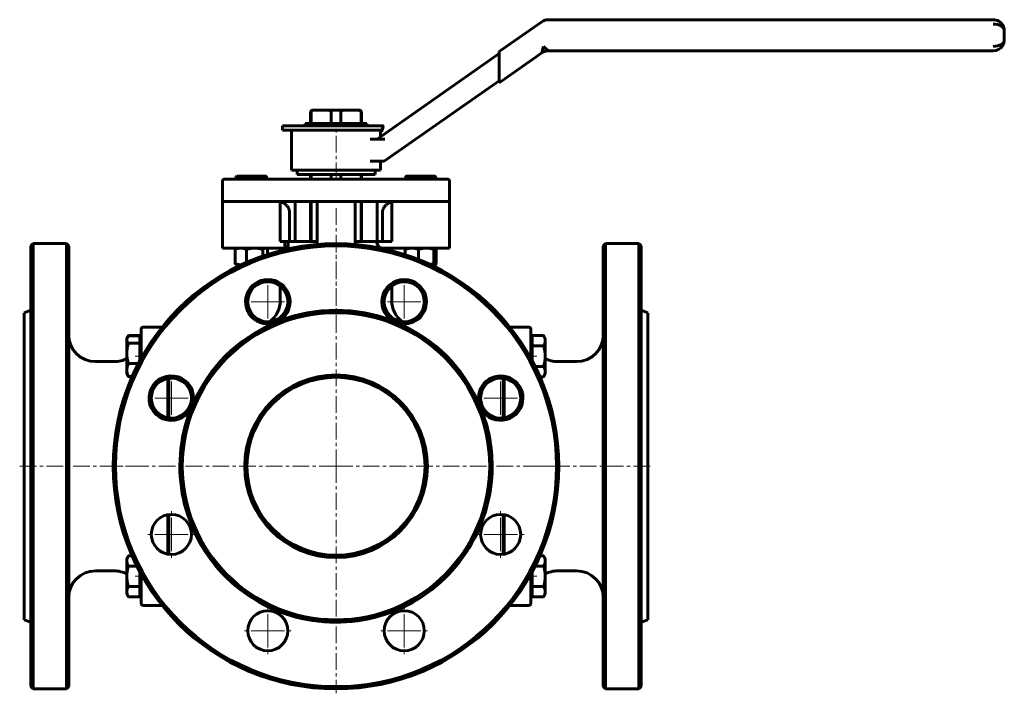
# Model space of a CAD drawing. Header units: millimetres. Extents: x -222 to 220, y -152 to 150.
import ezdxf

# ---------------------------------------------------------------- set-up
doc = ezdxf.new("R2010")
doc.units = ezdxf.units.MM
doc.linetypes.add('K5LT_AXLED', pattern=[12, 7.5, -1.5, 1.5, -1.5])
doc.linetypes.add('K5LT_BASIC', pattern=[0])
doc.layers.add('Системный слой (1)', color=7, linetype='Continuous', true_color=0x6c6c6c)

# ---------------------------------------------------------------- blocks, each defined once
blk = doc.blocks.new('U0')
at = {"layer": 'Системный слой (1)', "color": 143, "linetype": 'K5LT_BASIC', "lineweight": 60, "true_color": 0x33acca}
for p, q in [((-37.78, 40.34), (-37.22, 40.45)), ((-37.22, 40.45), (-36.64, 40.59)), ((-36.64, 40.59), (-36.03, 40.77))]:
    blk.add_line(p, q, dxfattribs=at)
blk = doc.blocks.new('U1')
at = {"layer": 'Системный слой (1)', "color": 143, "linetype": 'K5LT_BASIC', "lineweight": 60, "true_color": 0x33acca}
for p, q in [((-35.52, 47.69), (-35.55, 47.69)), ((-35.48, 47.68), (-35.52, 47.69)), ((-35.45, 47.66), (-35.48, 47.68)), ((-35.33, 47.55), (-35.45, 47.66)), ((-35.21, 47.37), (-35.33, 47.55)), ((-35.08, 47.11), (-35.21, 47.37))]:
    blk.add_line(p, q, dxfattribs=at)
blk = doc.blocks.new('U2')
at = {"layer": 'Системный слой (1)', "color": 143, "linetype": 'K5LT_BASIC', "lineweight": 60, "true_color": 0x33acca}
for p, q in [((-35.55, 40.19), (-35.52, 40.19)), ((-35.52, 40.19), (-35.48, 40.2)), ((-35.48, 40.2), (-35.45, 40.22)), ((-35.45, 40.22), (-35.33, 40.32)), ((-35.33, 40.32), (-35.21, 40.51)), ((-35.21, 40.51), (-35.08, 40.77))]:
    blk.add_line(p, q, dxfattribs=at)
blk = doc.blocks.new('U3')
at = {"layer": 'Системный слой (1)', "color": 143, "linetype": 'K5LT_BASIC', "lineweight": 60, "true_color": 0x33acca}
for p, q in [((-173.34, 8.09), (-173.4, 7.96)), ((-173.26, 8.22), (-173.34, 8.09)), ((-173.19, 8.36), (-173.26, 8.22))]:
    blk.add_line(p, q, dxfattribs=at)
blk = doc.blocks.new('U4')
at = {"layer": 'Системный слой (1)', "color": 143, "linetype": 'K5LT_BASIC', "lineweight": 60, "true_color": 0x33acca}
for p, q in [((-104.9, 68.45), (-105, 68.48)), ((-104.62, 68.36), (-104.9, 68.45)), ((-104.49, 68.32), (-104.62, 68.36)), ((-104.42, 68.29), (-104.49, 68.32)), ((-104.39, 68.28), (-104.42, 68.29)), ((-104.37, 68.27), (-104.39, 68.28)), ((-104.01, 68.12), (-104.37, 68.27)), ((-103.68, 67.96), (-104.01, 68.12)), ((-103.51, 67.87), (-103.68, 67.96)), ((-103.43, 67.83), (-103.51, 67.87)), ((-103.39, 67.8), (-103.43, 67.83)), ((-103.37, 67.79), (-103.39, 67.8)), ((-102.99, 67.54), (-103.37, 67.79)), ((-102.72, 67.33), (-102.99, 67.54)), ((-102.58, 67.22), (-102.72, 67.33)), ((-102.52, 67.17), (-102.58, 67.22)), ((-102.49, 67.14), (-102.52, 67.17)), ((-102.47, 67.13), (-102.49, 67.14)), ((-102.21, 66.88), (-102.47, 67.13)), ((-101.98, 66.63), (-102.21, 66.88)), ((-101.87, 66.49), (-101.98, 66.63)), ((-101.82, 66.43), (-101.87, 66.49)), ((-101.79, 66.39), (-101.82, 66.43)), ((-101.78, 66.38), (-101.79, 66.39)), ((-101.55, 66.03), (-101.78, 66.38)), ((-101.38, 65.76), (-101.55, 66.03)), ((-101.31, 65.62), (-101.38, 65.76)), ((-101.28, 65.55), (-101.31, 65.62)), ((-101.26, 65.52), (-101.28, 65.55)), ((-101.25, 65.5), (-101.26, 65.52)), ((-101.13, 65.19), (-101.25, 65.5)), ((-101.03, 64.9), (-101.13, 65.19)), ((-100.99, 64.75), (-101.03, 64.9)), ((-100.97, 64.68), (-100.99, 64.75)), ((-100.96, 64.64), (-100.97, 64.68)), ((-100.95, 64.62), (-100.96, 64.64)), ((-100.89, 64.26), (-100.95, 64.62)), ((-100.85, 63.69), (-100.89, 64.26))]:
    blk.add_line(p, q, dxfattribs=at)
blk = doc.blocks.new('U5')
at = {"layer": 'Системный слой (1)', "color": 143, "linetype": 'K5LT_BASIC', "lineweight": 60, "true_color": 0x33acca}
for p, q in [((-155, -28.63), (-155, -10.76)), ((-155, -89.86), (-155, -71.99))]:
    blk.add_line(p, q, dxfattribs=at)
blk = doc.blocks.new('U6')
at = {"layer": 'Системный слой (1)', "color": 143, "linetype": 'K5LT_BASIC', "lineweight": 60, "true_color": 0x33acca}
for p, q in [((-91.22, 78.69), (-91.22, 80.69)), ((-91.22, 50.69), (-91.22, 68.69))]:
    blk.add_line(p, q, dxfattribs=at)
blk = doc.blocks.new('U7')
at = {"layer": 'Системный слой (1)', "color": 143, "linetype": 'K5LT_BASIC', "lineweight": 60, "true_color": 0x33acca}
for p, q in [((-91.44, 78.69), (-91.44, 80.69)), ((-91.44, 50.69), (-91.44, 68.69))]:
    blk.add_line(p, q, dxfattribs=at)
blk = doc.blocks.new('U8')
at = {"layer": 'Системный слой (1)', "color": 143, "linetype": 'K5LT_BASIC', "lineweight": 60, "true_color": 0x33acca}
for p, q in [((-68.57, 78.69), (-68.57, 80.69)), ((-68.57, 50.69), (-68.57, 68.69))]:
    blk.add_line(p, q, dxfattribs=at)
blk = doc.blocks.new('U9')
at = {"layer": 'Системный слой (1)', "color": 143, "linetype": 'K5LT_BASIC', "lineweight": 60, "true_color": 0x33acca}
for p, q in [((-220, -50.31), (-220, 18.69)), ((-220, -119.31), (-220, -50.31))]:
    blk.add_line(p, q, dxfattribs=at)
blk = doc.blocks.new('U10')
at = {"layer": 'Системный слой (1)', "color": 143, "linetype": 'K5LT_BASIC', "lineweight": 60, "true_color": 0x33acca}
for p, q in [((-55, 47.69), (-55, 46.51)), ((-55, 30.63), (-55, 24.19))]:
    blk.add_line(p, q, dxfattribs=at)
blk = doc.blocks.new('U11')
at = {"layer": 'Системный слой (1)', "color": 143, "linetype": 'K5LT_BASIC', "lineweight": 60, "true_color": 0x33acca}
for p, q in [((-4.5, -10.84), (-4.5, -28.55)), ((-4.5, -72.07), (-4.5, -89.78))]:
    blk.add_line(p, q, dxfattribs=at)
blk = doc.blocks.new('U12')
at = {"layer": 'Системный слой (1)', "color": 143, "linetype": 'K5LT_BASIC', "lineweight": 60, "true_color": 0x33acca}
for p, q in [((-167.5, 0.19), (-167.5, -1.9)), ((-167.5, -98.72), (-167.5, -100.81))]:
    blk.add_line(p, q, dxfattribs=at)
blk = doc.blocks.new('U13')
at = {"layer": 'Системный слой (1)', "color": 143, "linetype": 'K5LT_BASIC', "lineweight": 60, "true_color": 0x33acca}
for p, q in [((-58.27, 66.31), (-58.32, 66.24)), ((-58.25, 66.34), (-58.27, 66.31)), ((-58.24, 66.36), (-58.25, 66.34)), ((-58.01, 66.64), (-58.24, 66.36)), ((-57.77, 66.89), (-58.01, 66.64)), ((-57.65, 67.02), (-57.77, 66.89)), ((-57.59, 67.07), (-57.65, 67.02)), ((-57.56, 67.1), (-57.59, 67.07)), ((-57.55, 67.11), (-57.56, 67.1)), ((-57.24, 67.37), (-57.55, 67.11)), ((-56.95, 67.59), (-57.24, 67.37)), ((-56.79, 67.69), (-56.95, 67.59)), ((-56.71, 67.74), (-56.79, 67.69)), ((-56.67, 67.77), (-56.71, 67.74)), ((-56.65, 67.78), (-56.67, 67.77)), ((-56.62, 67.8), (-56.65, 67.78)), ((-56.16, 68.05), (-56.62, 67.8)), ((-55.89, 68.17), (-56.16, 68.05)), ((-55.76, 68.22), (-55.89, 68.17)), ((-55.7, 68.25), (-55.76, 68.22)), ((-55.66, 68.26), (-55.7, 68.25)), ((-55.65, 68.27), (-55.66, 68.26)), ((-55.51, 68.32), (-55.65, 68.27)), ((-55, 68.48), (-55.51, 68.32)), ((-59.14, 64.01), (-59.16, 63.69)), ((-59.11, 64.32), (-59.14, 64.01)), ((-59.08, 64.47), (-59.11, 64.32)), ((-59.07, 64.55), (-59.08, 64.47)), ((-59.06, 64.58), (-59.07, 64.55)), ((-59.05, 64.6), (-59.06, 64.58)), ((-58.97, 64.91), (-59.05, 64.6)), ((-58.87, 65.22), (-58.97, 64.91)), ((-58.81, 65.36), (-58.87, 65.22)), ((-58.78, 65.43), (-58.81, 65.36)), ((-58.77, 65.47), (-58.78, 65.43)), ((-58.76, 65.48), (-58.77, 65.47)), ((-58.59, 65.81), (-58.76, 65.48)), ((-58.42, 66.1), (-58.59, 65.81)), ((-58.32, 66.24), (-58.42, 66.1))]:
    blk.add_line(p, q, dxfattribs=at)
blk = doc.blocks.new('U14')
at = {"layer": 'Системный слой (1)', "color": 143, "linetype": 'K5LT_BASIC', "lineweight": 60, "true_color": 0x33acca}
for start, end in [(62.1824, 90), (0, 7.5181)]:
    blk.add_arc((-179.5, -109.31), 12, start, end, dxfattribs=at)
blk = doc.blocks.new('U15')
at = {"layer": 'Системный слой (1)', "color": 143, "linetype": 'K5LT_BASIC', "lineweight": 60, "true_color": 0x33acca}
for start, end in [(352.4819, 0), (270, 297.8176)]:
    blk.add_arc((-179.5, 8.69), 12, start, end, dxfattribs=at)
blk = doc.blocks.new('U16')
at = {"layer": 'Системный слой (1)', "color": 143, "linetype": 'K5LT_BASIC', "lineweight": 60, "true_color": 0x33acca}
for p, q in [((-200, -50.31), (-200, 48.69)), ((-200, -149.31), (-200, -50.31))]:
    blk.add_line(p, q, dxfattribs=at)
blk = doc.blocks.new('U17')
at = {"layer": 'Системный слой (1)', "color": 143, "linetype": 'K5LT_BASIC', "lineweight": 60, "true_color": 0x33acca}
for start, end in [(90, 117.8176), (172.4819, 180)]:
    blk.add_arc((19.5, -109.31), 12, start, end, dxfattribs=at)
blk = doc.blocks.new('U18')
at = {"layer": 'Системный слой (1)', "color": 143, "linetype": 'K5LT_BASIC', "lineweight": 60, "true_color": 0x33acca}
for p, q in [((7.5, -1.9), (7.5, 0.19)), ((7.5, -100.81), (7.5, -98.72))]:
    blk.add_line(p, q, dxfattribs=at)
blk = doc.blocks.new('U19')
at = {"layer": 'Системный слой (1)', "color": 143, "linetype": 'K5LT_BASIC', "lineweight": 60, "true_color": 0x33acca}
for start, end in [(180, 187.5181), (242.1824, 270)]:
    blk.add_arc((19.5, 8.69), 12, start, end, dxfattribs=at)
blk = doc.blocks.new('U20')
at = {"layer": 'Системный слой (1)', "color": 143, "linetype": 'K5LT_BASIC', "lineweight": 60, "true_color": 0x33acca}
for p, q in [((-68.78, 78.69), (-68.78, 80.69)), ((-68.78, 50.69), (-68.78, 68.69))]:
    blk.add_line(p, q, dxfattribs=at)
blk = doc.blocks.new('U21')
at = {"layer": 'Системный слой (1)', "color": 143, "linetype": 'K5LT_BASIC', "lineweight": 60, "true_color": 0x33acca}
for p, q in [((-5, -10.76), (-5, -28.63)), ((-5, -71.99), (-5, -89.86))]:
    blk.add_line(p, q, dxfattribs=at)
blk = doc.blocks.new('U22')
at = {"layer": 'Системный слой (1)', "color": 143, "linetype": 'K5LT_BASIC', "lineweight": 60, "true_color": 0x33acca}
for p, q in [((-217, 48.69), (-217, -50.31)), ((-217, -50.31), (-217, -149.31))]:
    blk.add_line(p, q, dxfattribs=at)
blk = doc.blocks.new('U23')
at = {"layer": 'Системный слой (1)', "color": 143, "linetype": 'K5LT_BASIC', "lineweight": 60, "true_color": 0x33acca}
for p, q in [((-105, 47.69), (-105, 46.51)), ((-105, 30.63), (-105, 24.19))]:
    blk.add_line(p, q, dxfattribs=at)
blk = doc.blocks.new('U24')
at = {"layer": 'Системный слой (1)', "color": 143, "linetype": 'K5LT_BASIC', "lineweight": 60, "true_color": 0x33acca}
for p, q in [((-155.5, -28.55), (-155.5, -10.84)), ((-155.5, -89.78), (-155.5, -72.07))]:
    blk.add_line(p, q, dxfattribs=at)
blk = doc.blocks.new('U25')
at = {"layer": 'Системный слой (1)', "color": 143, "linetype": 'K5LT_BASIC', "lineweight": 60, "true_color": 0x33acca}
for p, q in [((-48.68, 79.7), (-48.76, 79.41)), ((-48.6, 79.89), (-48.68, 79.7)), ((-48.52, 79.98), (-48.6, 79.89)), ((-48.51, 79.98), (-48.52, 79.98)), ((-48.5, 79.99), (-48.51, 79.98)), ((-48.48, 79.99), (-48.5, 79.99))]:
    blk.add_line(p, q, dxfattribs=at)
blk = doc.blocks.new('U26')
at = {"layer": 'Системный слой (1)', "color": 143, "linetype": 'K5LT_BASIC', "lineweight": 60, "true_color": 0x33acca}
for p, q in [((-122.75, 40.19), (-122.67, 40.19)), ((-122.67, 40.19), (-122.6, 40.19)), ((-122.6, 40.19), (-122.53, 40.19))]:
    blk.add_line(p, q, dxfattribs=at)
blk = doc.blocks.new('U27')
at = {"layer": 'Системный слой (1)', "color": 143, "linetype": 'K5LT_BASIC', "lineweight": 60, "true_color": 0x33acca}
for p, q in [((-111.59, 47.67), (-111.78, 47.69)), ((-111.4, 47.61), (-111.59, 47.67)), ((-111.21, 47.52), (-111.4, 47.61)), ((-111.04, 47.41), (-111.21, 47.52)), ((-110.87, 47.28), (-111.04, 47.41)), ((-110.69, 47.11), (-110.87, 47.28))]:
    blk.add_line(p, q, dxfattribs=at)
blk = doc.blocks.new('U28')
at = {"layer": 'Системный слой (1)', "color": 143, "linetype": 'K5LT_BASIC', "lineweight": 60, "true_color": 0x33acca}
for p, q in [((-124.85, 79.66), (-125, 79.41)), ((-124.71, 79.84), (-124.85, 79.66)), ((-124.58, 79.94), (-124.71, 79.84)), ((-124.53, 79.97), (-124.58, 79.94)), ((-124.48, 79.98), (-124.53, 79.97)), ((-124.43, 79.99), (-124.48, 79.98))]:
    blk.add_line(p, q, dxfattribs=at)
blk = doc.blocks.new('U29')
at = {"layer": 'Системный слой (1)', "color": 143, "linetype": 'K5LT_BASIC', "lineweight": 60, "true_color": 0x33acca}
for p, q in [((-60, 97.79), (-60, 100.69)), ((-60, 82.69), (-60, 86.69))]:
    blk.add_line(p, q, dxfattribs=at)
blk = doc.blocks.new('U30')
at = {"layer": 'Системный слой (1)', "color": 143, "linetype": 'K5LT_BASIC', "lineweight": 60, "true_color": 0x33acca}
for p, q in [((-173.87, 6.95), (-173.9, 6.59)), ((-173.76, 7.31), (-173.87, 6.95)), ((-173.57, 7.69), (-173.76, 7.31)), ((-173.46, 7.87), (-173.57, 7.69)), ((-173.33, 8.05), (-173.46, 7.87)), ((-173.19, 8.24), (-173.33, 8.05))]:
    blk.add_line(p, q, dxfattribs=at)
blk = doc.blocks.new('U31')
at = {"layer": 'Системный слой (1)', "color": 30, "linetype": 'K5LT_AXLED', "lineweight": 18, "true_color": 0xff8000}
for q in [(-153.91, -69.93), (-164.91, -80.93), (-142.91, -80.93), (-153.91, -91.93)]:
    blk.add_line((-153.91, -80.93), q, dxfattribs=at)
blk = doc.blocks.new('U32')
at = {"layer": 'Системный слой (1)', "color": 30, "linetype": 'K5LT_AXLED', "lineweight": 18, "true_color": 0xff8000}
for q in [(-153.91, -8.7), (-164.91, -19.7), (-142.91, -19.7), (-153.91, -30.7)]:
    blk.add_line((-153.91, -19.7), q, dxfattribs=at)
blk = doc.blocks.new('U33')
at = {"layer": 'Системный слой (1)', "color": 30, "linetype": 'K5LT_AXLED', "lineweight": 18, "true_color": 0xff8000}
for q in [(-110.62, -113.22), (-121.62, -124.22), (-99.62, -124.22), (-110.62, -135.22)]:
    blk.add_line((-110.62, -124.22), q, dxfattribs=at)
blk = doc.blocks.new('U34')
at = {"layer": 'Системный слой (1)', "color": 30, "linetype": 'K5LT_AXLED', "lineweight": 18, "true_color": 0xff8000}
for q in [(-110.62, 34.6), (-121.62, 23.6), (-99.62, 23.6), (-110.62, 12.6)]:
    blk.add_line((-110.62, 23.6), q, dxfattribs=at)
blk = doc.blocks.new('U35')
at = {"layer": 'Системный слой (1)', "color": 30, "linetype": 'K5LT_AXLED', "lineweight": 18, "true_color": 0xff8000}
for q in [(-80, 51.69), (-182, -50.31), (22, -50.31), (-80, -152.31)]:
    blk.add_line((-80, -50.31), q, dxfattribs=at)
blk = doc.blocks.new('U36')
at = {"layer": 'Системный слой (1)', "color": 30, "linetype": 'K5LT_AXLED', "lineweight": 18, "true_color": 0xff8000}
for q in [(-49.39, -113.22), (-60.39, -124.22), (-38.39, -124.22), (-49.39, -135.22)]:
    blk.add_line((-49.39, -124.22), q, dxfattribs=at)
blk = doc.blocks.new('U37')
at = {"layer": 'Системный слой (1)', "color": 30, "linetype": 'K5LT_AXLED', "lineweight": 18, "true_color": 0xff8000}
for q in [(-49.39, 34.6), (-60.39, 23.6), (-38.39, 23.6), (-49.39, 12.6)]:
    blk.add_line((-49.39, 23.6), q, dxfattribs=at)
blk = doc.blocks.new('U38')
at = {"layer": 'Системный слой (1)', "color": 30, "linetype": 'K5LT_AXLED', "lineweight": 18, "true_color": 0xff8000}
for q in [(-6.09, -69.93), (-17.09, -80.93), (4.91, -80.93), (-6.09, -91.93)]:
    blk.add_line((-6.09, -80.93), q, dxfattribs=at)
blk = doc.blocks.new('U39')
at = {"layer": 'Системный слой (1)', "color": 30, "linetype": 'K5LT_AXLED', "lineweight": 18, "true_color": 0xff8000}
for q in [(-6.09, -8.7), (-17.09, -19.7), (4.91, -19.7), (-6.09, -30.7)]:
    blk.add_line((-6.09, -19.7), q, dxfattribs=at)

msp = doc.modelspace()

# ---------------------------------------------------------------- linework, layer by layer
at = {"layer": 'Системный слой (1)', "color": 143, "linetype": 'K5LT_BASIC', "lineweight": 60, "true_color": 0x33acca}
for p, q in [((215, 150.31), (15.3, 150.31)), ((12.43, 149.41), (-6.76, 135.97)), ((220, 141.31), (220, 145.31)), ((13.09, 138.31), (12.43, 135.41)), ((15.3, 136.31), (13.09, 138.31)), ((-6.76, 135.08), (-61.58, 96.69)), ((-6.76, 135.97), (-6.76, 133.53)), ((-6.76, 121.97), (12.43, 135.41)), ((-6.76, 124.41), (-6.76, 133.53)), ((15.3, 136.31), (215, 136.31)), ((-6.76, 124.41), (-6.76, 121.97)), ((-58.43, 86.69), (-6.76, 122.87)), ((-91.44, 103.69), (-91.44, 108.69)), ((-91.22, 103.69), (-91.22, 108.69)), ((-89.77, 109.69), (-90.44, 109.69)), ((-89.77, 109.69), (-83.67, 109.69)), ((-76.34, 109.69), (-83.67, 109.69)), ((-82.22, 103.69), (-82.22, 108.69)), ((-77.78, 103.69), (-77.78, 108.69)), ((-76.34, 109.69), (-70.23, 109.69)), ((-69.57, 109.69), (-70.23, 109.69)), ((-68.78, 103.69), (-68.78, 108.69)), ((-68.57, 103.69), (-68.57, 108.69)), ((-104, 100.69), (-104, 102.69)), ((-104, 102.69), (-59.18, 102.69)), ((-93.85, 102.69), (-93.85, 103.69)), ((-93.85, 103.69), (-66.15, 103.69)), ((-66.15, 102.69), (-66.15, 103.69)), ((-59.18, 100.69), (-59.18, 102.69)), ((-59.08, 102.69), (-59.18, 102.69)), ((-58.77, 102.18), (-58.73, 102.33)), ((-104, 100.69), (-59.18, 100.69)), ((-100, 82.69), (-100, 100.69)), ((-60, 99.91), (-59.18, 100.69)), ((-59.18, 100.69), (-59.12, 100.69)), ((-60.79, 96.69), (-64.63, 96.69)), ((-60.79, 96.69), (-58.09, 96.69)), ((-64.61, 86.69), (-61.24, 86.69)), ((-61.24, 86.69), (-58.43, 86.69)), ((-124.5, 79.99), (-124.58, 79.94)), ((-124.5, 79.99), (-124.43, 79.99)), ((-124.43, 79.99), (-120.36, 79.99)), ((-120.36, 79.99), (-113.93, 79.99)), ((-113.93, 79.99), (-111.5, 79.99)), ((-111.5, 79.99), (-111.43, 79.94)), ((-100, 82.69), (-60, 82.69)), ((-97.5, 82.69), (-97.5, 80.69)), ((-62.5, 80.69), (-97.5, 80.69)), ((-82.22, 78.69), (-82.22, 80.69)), ((-77.78, 78.69), (-77.78, 80.69)), ((-62.5, 82.69), (-62.5, 80.69)), ((-48.5, 79.99), (-48.52, 79.98)), ((-48.5, 79.99), (-48.48, 79.99)), ((-48.48, 79.99), (-44.82, 79.99)), ((-44.82, 79.99), (-38.34, 79.99)), ((-38.34, 79.99), (-35.5, 79.99)), ((-35.5, 79.99), (-35.48, 79.98)), ((-131, 77.69), (-131, 68.69)), ((-123, 78.69), (-130, 78.69)), ((-130, 78.69), (-125, 78.69)), ((-125, 78.69), (-125, 79.41)), ((-123.86, 78.69), (-123.86, 79.41)), ((-37, 78.69), (-123, 78.69)), ((-116.86, 78.69), (-116.86, 79.41)), ((-111.01, 78.69), (-111.01, 79.41)), ((-48.76, 78.69), (-48.76, 79.41)), ((-48.2, 78.69), (-48.2, 79.41)), ((-41.44, 78.69), (-41.44, 79.41)), ((-30, 78.69), (-37, 78.69)), ((-35.24, 78.69), (-35.24, 79.41)), ((-29, 77.69), (-29, 68.69)), ((-131, 68.69), (-131, 67.69)), ((-123, 68.69), (-131, 68.69)), ((-131, 67.69), (-131, 50.69)), ((-37, 68.69), (-123, 68.69)), ((-105, 67.69), (-105, 68.69)), ((-105, 67.69), (-105, 50.69)), ((-98.4, 68.69), (-98.4, 50.69)), ((-88.53, 68.69), (-88.53, 65.69)), ((-71.47, 65.69), (-71.47, 68.69)), ((-61.6, 68.69), (-61.6, 50.69)), ((-55, 68.69), (-55, 67.69)), ((-55, 67.69), (-55, 50.69)), ((-29, 68.69), (-37, 68.69)), ((-29, 67.69), (-29, 68.69)), ((-29, 67.69), (-29, 50.69)), ((-100.85, 63.69), (-100.85, 50.69)), ((-88.53, 65.69), (-88.53, 50.69)), ((-71.47, 65.69), (-71.47, 50.69)), ((-59.16, 63.69), (-59.16, 50.69)), ((-217, 48.69), (-216, 49.69)), ((-216, -50.31), (-216, 49.69)), ((-201, 49.69), (-216, 49.69)), ((-200, 48.69), (-201, 49.69)), ((-201, 49.69), (-201, -50.31)), ((-131, 50.69), (-131, 47.69)), ((-102.99, 50.69), (-105, 50.69)), ((-101.48, 50.69), (-102.99, 50.69)), ((-101.48, 50.69), (-101.48, 47.69)), ((-88.53, 50.69), (-100.85, 50.69)), ((-88.53, 50.69), (-88.53, 49.32)), ((-71.47, 49.32), (-71.47, 50.69)), ((-61.67, 50.69), (-71.47, 50.69)), ((-55, 50.69), (-61.67, 50.69)), ((-29, 47.69), (-29, 50.69)), ((40, 48.69), (41, 49.69)), ((40, 48.69), (40, -149.31)), ((41, -50.31), (41, 49.69)), ((41, 49.69), (56, 49.69)), ((57, 48.69), (56, 49.69)), ((56, 49.69), (56, -50.31)), ((57, -149.31), (57, 48.69)), ((-131, 47.69), (-102.2, 47.69)), ((-125.31, 40.77), (-125.31, 47.11)), ((-124.5, 47.69), (-124.8, 47.52)), ((-120.18, 41.26), (-120.18, 47.11)), ((-112.87, 44.13), (-112.87, 47.11)), ((-111.5, 47.69), (-111.21, 47.52)), ((-110.69, 44.86), (-110.69, 47.11)), ((-101.48, 47.69), (-102.2, 47.69)), ((-59.29, 47.69), (-29, 47.69)), ((-48.93, 44.74), (-48.93, 47.11)), ((-48.5, 47.69), (-48.55, 47.66)), ((-42.96, 42.57), (-42.96, 47.11)), ((-36.03, 40.77), (-36.03, 47.11)), ((-35.5, 47.69), (-35.45, 47.66)), ((-35.08, 40.77), (-35.08, 47.11)), ((-124.5, 40.19), (-124.8, 40.36)), ((-122.75, 40.19), (-124.5, 40.19)), ((-122.54, 40.19), (-122.75, 40.19)), ((-35.55, 40.19), (-37.46, 40.19)), ((-35.5, 40.19), (-35.55, 40.19)), ((-35.5, 40.19), (-35.45, 40.22)), ((-220, 18.69), (-217, 19.78)), ((60, 18.69), (57, 19.78)), ((60, 18.69), (60, -119.31)), ((-167.5, 11.19), (-167.5, 0.19)), ((-158.06, 12.19), (-166.5, 12.19)), ((6.5, 12.19), (-1.94, 12.19)), ((7.5, 0.19), (7.5, 11.19)), ((-173.9, 7.12), (-173.57, 7.69)), ((-173.9, 6.59), (-173.9, 7.12)), ((-173.9, 0.36), (-173.9, 6.59)), ((-173.57, 7.69), (-173.19, 8.36)), ((-168.1, 8.36), (-173.19, 8.36)), ((-168.1, 8.24), (-173.19, 8.24)), ((-168.1, 4.93), (-173.19, 4.93)), ((-168.1, 8.36), (-168.1, 8.24)), ((-168.1, 8.24), (-168.1, 6.59)), ((-168.1, 7.12), (-167.5, 7.12)), ((-168.1, 6.59), (-168.1, 4.93)), ((-168.1, 4.93), (-168.1, 0.36)), ((8.1, 7.12), (7.5, 7.12)), ((8.1, 6.05), (8.1, 8.36)), ((8.1, 8.36), (13.18, 8.36)), ((8.1, 3.74), (8.1, 6.05)), ((13.9, 7.12), (13.18, 8.36)), ((13.9, 7.12), (13.9, 6.05)), ((13.9, 6.05), (13.9, -0.88)), ((-173.9, -7.1), (-173.9, 0.36)), ((-168.1, 0.36), (-168.1, -3)), ((8.1, 3.74), (13.18, 3.74)), ((8.1, -0.88), (8.1, 3.74)), ((-179.5, -3.31), (-188, -3.31)), ((-168.73, -4.2), (-173.19, -4.2)), ((8.1, -3), (8.1, -0.88)), ((13.9, -0.88), (13.9, -7.81)), ((19.5, -3.31), (28, -3.31)), ((-173.9, -8.88), (-173.9, -7.1)), ((9.4, -5.5), (13.18, -5.5)), ((13.9, -7.81), (13.9, -8.88)), ((-173.9, -8.88), (-173.57, -9.45)), ((-171.52, -10.01), (-173.19, -10.01)), ((11.57, -10.12), (13.18, -10.12)), ((13.9, -8.88), (13.18, -10.12)), ((-216, -150.31), (-216, -50.31)), ((-201, -50.31), (-201, -150.31)), ((41, -150.31), (41, -50.31)), ((56, -50.31), (56, -150.31)), ((-173.9, -91.74), (-173.19, -90.5)), ((-173.9, -92.81), (-173.9, -91.74)), ((-173.9, -99.74), (-173.9, -92.81)), ((-171.57, -90.5), (-173.19, -90.5)), ((11.57, -90.5), (13.18, -90.5)), ((13.9, -91.74), (13.18, -90.5)), ((13.9, -91.74), (13.9, -92.81)), ((13.9, -92.81), (13.9, -99.74)), ((-169.4, -95.12), (-173.19, -95.12)), ((9.4, -95.12), (13.18, -95.12)), ((-179.5, -97.31), (-188, -97.31)), ((-173.9, -106.67), (-173.9, -99.74)), ((-168.1, -97.62), (-168.1, -99.74)), ((-168.1, -99.74), (-168.1, -104.36)), ((-167.5, -100.81), (-167.5, -111.81)), ((7.5, -111.81), (7.5, -100.81)), ((8.1, -99.74), (8.1, -97.62)), ((8.1, -104.36), (8.1, -99.74)), ((13.9, -99.74), (13.9, -106.67)), ((19.5, -97.31), (28, -97.31)), ((-168.1, -104.36), (-173.19, -104.36)), ((-168.1, -104.36), (-168.1, -106.67)), ((8.1, -106.67), (8.1, -104.36)), ((8.1, -104.36), (13.18, -104.36)), ((-173.9, -107.74), (-173.9, -106.67)), ((-173.9, -107.74), (-173.19, -108.98)), ((-168.1, -108.98), (-173.19, -108.98)), ((-168.1, -106.67), (-168.1, -108.98)), ((-168.1, -107.74), (-167.5, -107.74)), ((8.1, -107.74), (7.5, -107.74)), ((8.1, -108.98), (8.1, -106.67)), ((8.1, -108.98), (13.18, -108.98)), ((13.9, -107.74), (13.18, -108.98)), ((13.9, -106.67), (13.9, -107.74)), ((-166.5, -112.81), (-158.06, -112.81)), ((-1.94, -112.81), (6.5, -112.81)), ((-220, -119.31), (-217, -120.4)), ((60, -119.31), (57, -120.4)), ((-217, -149.31), (-216, -150.31)), ((-200, -149.31), (-201, -150.31)), ((40, -149.31), (41, -150.31)), ((57, -149.31), (56, -150.31)), ((-201, -150.31), (-216, -150.31)), ((41, -150.31), (56, -150.31))]:
    msp.add_line(p, q, dxfattribs=at)
at = {"layer": 'Системный слой (1)', "color": 30, "linetype": 'K5LT_AXLED', "lineweight": 18, "true_color": 0xff8000}
for p, q in [((-80, 78.69), (-80, 102.69)), ((-80, 10.19), (-80, 65.69)), ((-170.1, -0.88), (-165.5, -0.88)), ((5.5, -0.88), (10.1, -0.88)), ((-222, -50.31), (-165.5, -50.31)), ((5.5, -50.31), (62, -50.31)), ((-170.1, -99.74), (-165.5, -99.74)), ((5.5, -99.74), (10.1, -99.74))]:
    msp.add_line(p, q, dxfattribs=at)
at = {"layer": 'Системный слой (1)', "color": 143, "linetype": 'K5LT_BASIC', "lineweight": 60, "true_color": 0x33acca}
for centre, radius in [((-80, -50.31), 99), ((-110.62, 23.6), 9), ((-49.39, 23.6), 9), ((-80, -50.31), 69), ((-153.91, -19.7), 9), ((-80, -50.31), 41), ((-80, -50.31), 40), ((-6.09, -19.7), 9), ((-153.91, -80.93), 9), ((-6.09, -80.93), 9), ((-110.62, -124.22), 9), ((-49.39, -124.22), 9)]:
    msp.add_circle(centre, radius, dxfattribs=at)
for centre, radius, start, end in [((15.3, 145.31), 5, 90, 125), ((215, 145.31), 5, 30.6884, 90), ((215, 141.31), 5, 270, 327.0283), ((15.3, 131.31), 5, 90, 125), ((-90.44, 108.69), 1, 90, 180), ((-69.57, 108.69), 1, 0, 90), ((-130, 77.69), 1, 90, 180), ((-30, 77.69), 1, 0, 90), ((-80, -50.31), 100, 0, 180), ((-110.62, 23.6), 10, 0, 285.2262), ((-49.39, 23.6), 10, 0, 240.2262), ((-117, 24.19), 12, 307.2983, 0), ((-110.62, 23.6), 10, 299.7738, 0), ((-43, 24.19), 12, 180, 232.7017), ((-49.39, 23.6), 10, 254.7738, 0), ((-80, -50.31), 70.09, 68.535, 111.465), ((-80, -50.31), 70.09, 113.535, 156.465), ((-80, -50.31), 70.09, 23.535, 66.465), ((-166.5, 11.19), 1, 90, 180), ((6.5, 11.19), 1, 0, 90), ((-188, 8.69), 12, 180, 270), ((28, 8.69), 12, 270, 0), ((-153.91, -19.7), 10, 0, 330.2262), ((-6.09, -19.7), 10, 0, 195.2262), ((-153.91, -19.7), 10, 344.7738, 0), ((-6.09, -19.7), 10, 209.7738, 0), ((-80, -50.31), 70.09, 158.535, 0), ((-80, -50.31), 70.09, 0, 21.465), ((-80, -50.31), 100, 180, 0), ((-188, -109.31), 12, 90, 180), ((28, -109.31), 12, 0, 90), ((-166.5, -111.81), 1, 180, 270), ((6.5, -111.81), 1, 270, 0)]:
    msp.add_arc(centre, radius, start, end, dxfattribs=at)
for centre, major_axis, ratio, start_param, end_param in [((215, 145.31), (-5, 0), 0.6, 3.141593, 4.712389), ((215, 141.31), (5, 0), 0.6, 4.712389, 6.283185), ((-59.18, 100.69), (0, 2), 0.400616, -0.610865, -0.549965)]:
    msp.add_ellipse(centre, major_axis=major_axis, ratio=ratio, start_param=start_param, end_param=end_param, dxfattribs=at)
for points, knots in [([(219.2, 148.03), (219.21, 148), (219.23, 147.98), (219.28, 147.89), (219.31, 147.84), (219.41, 147.66), (219.47, 147.55), (219.61, 147.26), (219.68, 147.07), (219.76, 146.83), (219.78, 146.77), (219.8, 146.69), (219.81, 146.68), (219.82, 146.65), (219.82, 146.64), (219.83, 146.6), (219.84, 146.57), (219.86, 146.49), (219.87, 146.44), (219.91, 146.28), (219.93, 146.18), (219.97, 145.89), (219.99, 145.7), (220, 145.45), (220, 145.38), (220, 145.31)], [0.141662, 0.141662, 0.141662, 0.141662, 0.849973, 0.849973, 2.408258, 2.408258, 5.383165, 5.383165, 9.983165, 9.983165, 11.495069, 11.495069, 11.833171, 11.833171, 12.160869, 12.160869, 12.816266, 12.816266, 14.121857, 14.121857, 16.722638, 16.722638, 21.322638, 21.322638, 23, 23, 23, 23]), ([(219.3, 147.86), (219.31, 147.84), (219.33, 147.82), (219.37, 147.74), (219.4, 147.69), (219.48, 147.53), (219.53, 147.42), (219.59, 147.28), (219.61, 147.25), (219.64, 147.18), (219.65, 147.14), (219.68, 147.06), (219.7, 147.02), (219.72, 146.96), (219.73, 146.92), (219.75, 146.86), (219.76, 146.83), (219.78, 146.77), (219.79, 146.74), (219.8, 146.7), (219.8, 146.69), (219.81, 146.68), (219.81, 146.67), (219.81, 146.66), (219.82, 146.64), (219.83, 146.6), (219.84, 146.58), (219.86, 146.5), (219.87, 146.45), (219.9, 146.3), (219.92, 146.19), (219.97, 145.92), (219.99, 145.74), (220, 145.48), (220, 145.4), (220, 145.31)], [0.157515, 0.157515, 0.157515, 0.157515, 0.787575, 0.787575, 2.20521, 2.20521, 5.040479, 5.040479, 5.877999, 5.877999, 6.899689, 6.899689, 7.828497, 7.828497, 8.672869, 8.672869, 9.440479, 9.440479, 10.208089, 10.208089, 10.38406, 10.38406, 10.549365, 10.549365, 10.879976, 10.879976, 11.535866, 11.535866, 12.83698, 12.83698, 15.417878, 15.417878, 19.817878, 19.817878, 22, 22, 22, 22]), ([(219.19, 138.59), (219.21, 138.62), (219.23, 138.64), (219.28, 138.73), (219.31, 138.78), (219.41, 138.96), (219.47, 139.07), (219.61, 139.36), (219.68, 139.55), (219.76, 139.79), (219.78, 139.85), (219.8, 139.93), (219.81, 139.94), (219.82, 139.97), (219.82, 139.98), (219.83, 140.02), (219.84, 140.05), (219.86, 140.13), (219.87, 140.18), (219.91, 140.34), (219.93, 140.44), (219.97, 140.74), (219.99, 140.92), (220, 141.18), (220, 141.24), (220, 141.31)], [0.141409, 0.141409, 0.141409, 0.141409, 0.848452, 0.848452, 2.403947, 2.403947, 5.373529, 5.373529, 9.973529, 9.973529, 11.496613, 11.496613, 11.834668, 11.834668, 12.162322, 12.162322, 12.817629, 12.817629, 14.123042, 14.123042, 16.723466, 16.723466, 21.323466, 21.323466, 23, 23, 23, 23]), ([(-91.22, 108.69), (-91.22, 108.79), (-91.2, 108.9), (-91.12, 109.1), (-91.03, 109.22), (-90.84, 109.41), (-90.68, 109.5), (-90.3, 109.65), (-90.01, 109.69), (-89.77, 109.69)], [0.646081, 0.646081, 0.646081, 0.646081, 0.6756018, 0.6756018, 0.7161028, 0.7161028, 0.7774171, 0.7774171, 0.8801541, 0.8801541, 0.8801541, 0.8801541]), ([(-83.67, 109.69), (-83.42, 109.69), (-83.13, 109.65), (-82.76, 109.5), (-82.6, 109.41), (-82.41, 109.22), (-82.32, 109.1), (-82.24, 108.9), (-82.22, 108.79), (-82.22, 108.69)], [1.70417, 1.70417, 1.70417, 1.70417, 1.8069071, 1.8069071, 1.8682213, 1.8682213, 1.9087223, 1.9087223, 1.9382431, 1.9382431, 1.9382431, 1.9382431]), ([(-77.78, 108.69), (-77.78, 108.74), (-77.78, 108.81), (-77.75, 108.92), (-77.73, 108.99), (-77.63, 109.19), (-77.51, 109.31), (-77.09, 109.62), (-76.68, 109.69), (-76.34, 109.69)], [0.6471308, 0.6471308, 0.6471308, 0.6471308, 0.66363, 0.66363, 0.6822234, 0.6822234, 0.7356188, 0.7356188, 0.8822536, 0.8822536, 0.8822536, 0.8822536]), ([(-70.23, 109.69), (-69.89, 109.69), (-69.47, 109.62), (-69.06, 109.31), (-68.94, 109.19), (-68.84, 108.99), (-68.82, 108.92), (-68.79, 108.81), (-68.78, 108.74), (-68.78, 108.69)], [1.7062695, 1.7062695, 1.7062695, 1.7062695, 1.8529043, 1.8529043, 1.9062996, 1.9062996, 1.9248931, 1.9248931, 1.9413923, 1.9413923, 1.9413923, 1.9413923]), ([(-59.12, 100.69), (-59.11, 100.78), (-59.09, 100.88), (-58.99, 101.36), (-58.88, 101.78), (-58.77, 102.18)], [2.4399577, 2.4399577, 2.4399577, 2.4399577, 2.480592, 2.480592, 2.6267606, 2.6267606, 2.6267606, 2.6267606]), ([(-58.77, 102.39), (-58.8, 102.45), (-58.84, 102.5), (-58.96, 102.64), (-59.03, 102.69), (-59.08, 102.69)], [0.8158653, 0.8158653, 0.8158653, 0.8158653, 0.8463989, 0.8463989, 0.9218892, 0.9218892, 0.9218892, 0.9218892]), ([(-102.2, 47.69), (-102.37, 47.69), (-102.53, 47.76), (-102.76, 48.06), (-102.83, 48.29), (-102.93, 48.84), (-102.95, 49.17), (-102.98, 49.91), (-102.99, 50.31), (-102.99, 50.69)], [0.5217815, 0.5217815, 0.5217815, 0.5217815, 0.6407003, 0.6407003, 0.7596191, 0.7596191, 0.872462, 0.872462, 0.9853049, 0.9853049, 0.9853049, 0.9853049]), ([(-59.29, 47.69), (-59.56, 47.69), (-59.86, 47.77), (-60.45, 48.11), (-60.74, 48.36), (-61.16, 48.91), (-61.35, 49.22), (-61.6, 49.92), (-61.67, 50.31), (-61.67, 50.69)], [0.4895986, 0.4895986, 0.4895986, 0.4895986, 0.633654, 0.633654, 0.7777095, 0.7777095, 0.8910908, 0.8910908, 1.0044721, 1.0044721, 1.0044721, 1.0044721]), ([(-107.99, 13.95), (-107.64, 14.14), (-107.26, 14.32), (-106.43, 14.67), (-106.03, 14.81), (-105.65, 14.92)], [2.022266, 2.022266, 2.022266, 2.022266, 2.1584003, 2.1584003, 2.2945347, 2.2945347, 2.2945347, 2.2945347]), ([(-54.35, 14.92), (-53.97, 14.81), (-53.58, 14.67), (-52.74, 14.32), (-52.36, 14.14), (-52.01, 13.95)], [2.022266, 2.022266, 2.022266, 2.022266, 2.1584003, 2.1584003, 2.2945347, 2.2945347, 2.2945347, 2.2945347]), ([(-145.23, -24.66), (-145.12, -24.28), (-144.98, -23.89), (-144.63, -23.05), (-144.45, -22.67), (-144.26, -22.32)], [2.022266, 2.022266, 2.022266, 2.022266, 2.1584003, 2.1584003, 2.2945347, 2.2945347, 2.2945347, 2.2945347]), ([(-15.74, -22.32), (-15.55, -22.67), (-15.37, -23.05), (-15.02, -23.89), (-14.89, -24.28), (-14.77, -24.66)], [2.022266, 2.022266, 2.022266, 2.022266, 2.1584003, 2.1584003, 2.2945347, 2.2945347, 2.2945347, 2.2945347])]:
    msp.add_open_spline(points, degree=3, knots=knots, dxfattribs=at)
for points, weights in [([(-123.86, 79.41), (-124.16, 79.99), (-124.43, 79.99)], [1, 1.0379548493, 1]), ([(-120.36, 79.99), (-121.98, 79.99), (-123.86, 79.41)], [1, 1.0379548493, 1]), ([(-116.86, 79.41), (-118.73, 79.99), (-120.36, 79.99)], [1, 1.0379548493, 1]), ([(-113.93, 79.99), (-115.29, 79.99), (-116.86, 79.41)], [1, 1.0379548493, 1]), ([(-111.01, 79.41), (-112.57, 79.99), (-113.93, 79.99)], [1, 1.0379548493, 1]), ([(-111.43, 79.94), (-111.23, 79.83), (-111.01, 79.41)], [1.01523833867, 1.02740109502, 1]), ([(-48.2, 79.41), (-48.35, 79.99), (-48.48, 79.99)], [1, 1.0379548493, 1]), ([(-44.82, 79.99), (-46.39, 79.99), (-48.2, 79.41)], [1, 1.0379548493, 1]), ([(-41.44, 79.41), (-43.25, 79.99), (-44.82, 79.99)], [1, 1.0379548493, 1]), ([(-38.34, 79.99), (-39.78, 79.99), (-41.44, 79.41)], [1, 1.0379548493, 1]), ([(-35.24, 79.41), (-36.9, 79.99), (-38.34, 79.99)], [1, 1.0379548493, 1]), ([(-35.48, 79.98), (-35.37, 79.91), (-35.24, 79.41)], [1.00889063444, 1.03281293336, 1]), ([(-122.75, 47.69), (-123.94, 47.69), (-125.31, 47.11)], [1, 1.0379548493, 1]), ([(-125.31, 47.11), (-125.04, 47.38), (-124.8, 47.52)], [1, 1.01726174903, 1.01882231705]), ([(-120.18, 47.11), (-121.56, 47.69), (-122.75, 47.69)], [1, 1.0379548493, 1]), ([(-116.53, 47.69), (-118.22, 47.69), (-120.18, 47.11)], [1, 1.0379548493, 1]), ([(-112.87, 47.11), (-114.83, 47.69), (-116.53, 47.69)], [1, 1.0379548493, 1]), ([(-111.78, 47.69), (-112.29, 47.69), (-112.87, 47.11)], [1, 1.0379548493, 1]), ([(-45.94, 47.69), (-47.33, 47.69), (-48.93, 47.11)], [1, 1.0379548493, 1]), ([(-48.93, 47.11), (-48.73, 47.56), (-48.55, 47.66)], [1, 1.02917642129, 1.01349619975]), ([(-42.96, 47.11), (-44.55, 47.69), (-45.94, 47.69)], [1, 1.0379548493, 1]), ([(-39.49, 47.69), (-41.1, 47.69), (-42.96, 47.11)], [1, 1.0379548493, 1]), ([(-36.03, 47.11), (-37.89, 47.69), (-39.49, 47.69)], [1, 1.0379548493, 1]), ([(-35.55, 47.69), (-35.78, 47.69), (-36.03, 47.11)], [1, 1.0379548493, 1]), ([(-124.8, 40.36), (-125.04, 40.5), (-125.31, 40.77)], [1.01882221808, 1.01726120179, 1]), ([(-125.31, 40.77), (-123.94, 40.19), (-122.75, 40.19)], [1, 1.0379548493, 1]), ([(-36.03, 40.77), (-35.78, 40.19), (-35.55, 40.19)], [1, 1.0379548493, 1]), ([(-173.9, 6.59), (-173.9, 5.82), (-173.19, 4.93)], [1, 1.0379548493, 1]), ([(-173.19, 4.93), (-173.9, 2.48), (-173.9, 0.36)], [1, 1.0379548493, 1]), ([(13.9, 6.05), (13.9, 7.12), (13.18, 8.36)], [1, 1.0379548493, 1]), ([(13.18, 3.74), (13.9, 4.98), (13.9, 6.05)], [1, 1.0379548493, 1]), ([(-173.9, 0.36), (-173.9, -1.75), (-173.19, -4.2)], [1, 1.0379548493, 1]), ([(13.9, -0.88), (13.9, 1.26), (13.18, 3.74)], [1, 1.0379548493, 1]), ([(-173.19, -4.2), (-173.9, -5.75), (-173.9, -7.1)], [1, 1.0379548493, 1]), ([(13.18, -5.5), (13.9, -3.02), (13.9, -0.88)], [1, 1.0379548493, 1]), ([(-173.9, -7.1), (-173.9, -8.45), (-173.19, -10.01)], [1, 1.0379548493, 1]), ([(13.9, -7.81), (13.9, -6.74), (13.18, -5.5)], [1, 1.0379548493, 1]), ([(13.18, -10.12), (13.9, -8.88), (13.9, -7.81)], [1, 1.0379548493, 1]), ([(-173.19, -10.01), (-173.42, -9.72), (-173.57, -9.45)], [1, 1.0119529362, 1.0163773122]), ([(-173.19, -90.5), (-173.9, -91.74), (-173.9, -92.81)], [1, 1.0379548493, 1]), ([(-173.9, -92.81), (-173.9, -93.88), (-173.19, -95.12)], [1, 1.0379548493, 1]), ([(13.9, -92.81), (13.9, -91.74), (13.18, -90.5)], [1, 1.0379548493, 1]), ([(13.18, -95.12), (13.9, -93.88), (13.9, -92.81)], [1, 1.0379548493, 1]), ([(-173.19, -95.12), (-173.9, -97.6), (-173.9, -99.74)], [1, 1.0379548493, 1]), ([(13.9, -99.74), (13.9, -97.6), (13.18, -95.12)], [1, 1.0379548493, 1]), ([(-173.9, -99.74), (-173.9, -101.88), (-173.19, -104.36)], [1, 1.0379548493, 1]), ([(13.18, -104.36), (13.9, -101.88), (13.9, -99.74)], [1, 1.0379548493, 1]), ([(-173.19, -104.36), (-173.9, -105.6), (-173.9, -106.67)], [1, 1.0379548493, 1]), ([(13.9, -106.67), (13.9, -105.6), (13.18, -104.36)], [1, 1.0379548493, 1]), ([(-173.9, -106.67), (-173.9, -107.74), (-173.19, -108.98)], [1, 1.0379548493, 1]), ([(13.18, -108.98), (13.9, -107.74), (13.9, -106.67)], [1, 1.0379548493, 1])]:
    msp.add_rational_spline(points, weights, degree=2, dxfattribs=at)

# ---------------------------------------------------------------- block references
at = {"layer": 'Системный слой (1)'}
for name in ['U29', 'U28', 'U7', 'U6', 'U20', 'U8', 'U25', 'U4', 'U13', 'U22', 'U16', 'U35', 'U27', 'U23', 'U10', 'U1', 'U26', 'U0', 'U2', 'U34', 'U37', 'U9', 'U15', 'U30', 'U3', 'U19', 'U12', 'U18', 'U32', 'U39', 'U24', 'U5', 'U21', 'U11', 'U31', 'U38', 'U14', 'U17', 'U33', 'U36']:
    msp.add_blockref(name, (0, 0), dxfattribs=at)

doc.saveas('drawing.dxf')
